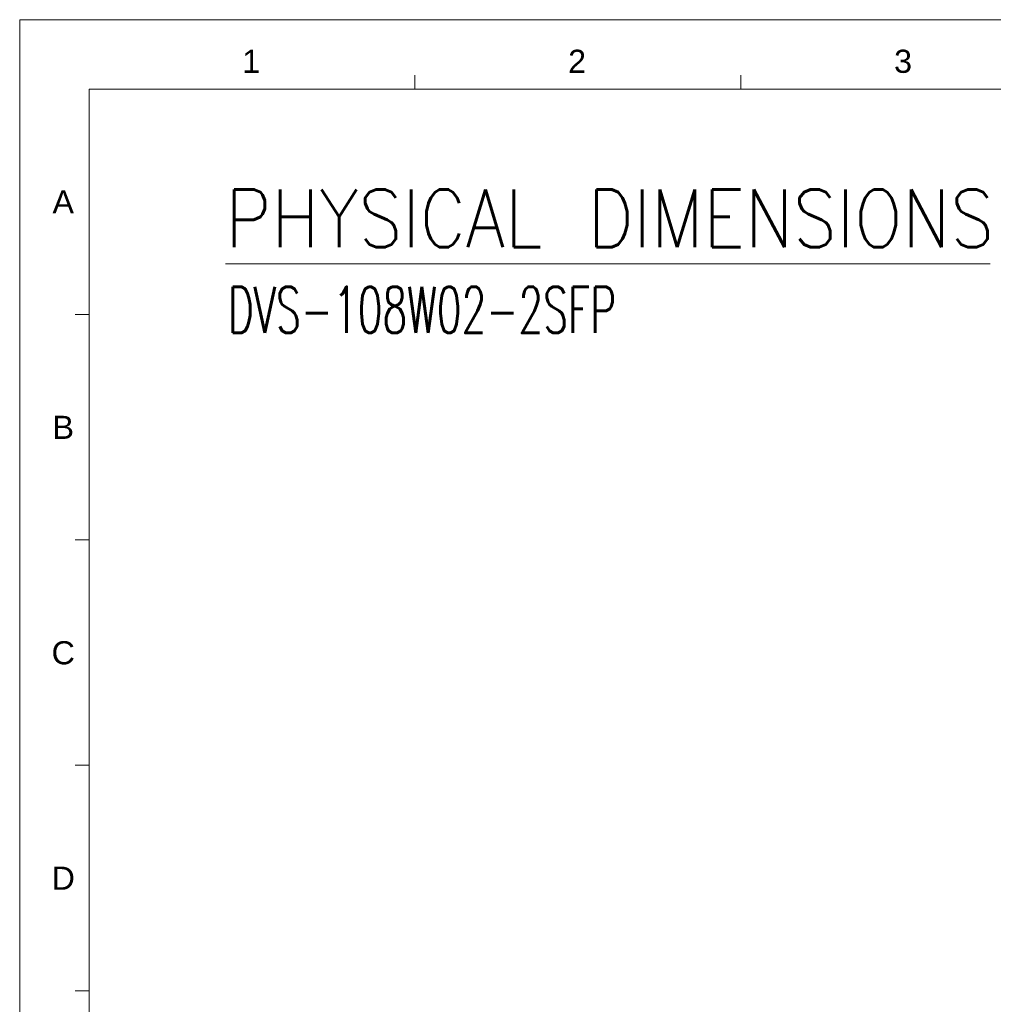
# Model space of a CAD drawing. Extents: x 879 to 1770, y -20 to 610.
# Tile 11 of 24: x 879 to 1195, y 290 to 610. Entities that reach past the tile are written whole.
import ezdxf
from ezdxf.enums import TextEntityAlignment as Align

# ---------------------------------------------------------------- set-up
doc = ezdxf.new("R2010")
doc.units = 0
doc.header["$LTSCALE"] = 2
doc.header["$MEASUREMENT"] = 0
doc.layers.get('0').update_dxf_attribs({"linetype": 'CONTINUOUS'})
doc.styles.get("Standard").update_dxf_attribs({"font": 'txt.shx', "width": 0.75, "oblique": 15})
doc.styles.add('TEXTSTYLE_1', font='arial.ttf')

msp = doc.modelspace()

# ---------------------------------------------------------------- linework, layer by layer
at = {"linetype": 'Continuous', "lineweight": 5}
for p, q in [((878.658, 609.697), (1769.658, 609.697)), ((878.658, 609.697), (878.658, -20.303)), ((1006.908, 587.197), (1006.908, 591.697)), ((1112.658, 587.197), (1112.658, 591.697)), ((901.158, 587.197), (1747.158, 587.197)), ((901.158, 587.197), (901.158, 2.197)), ((901.158, 514.072), (896.658, 514.072)), ((901.158, 440.947), (896.658, 440.947)), ((901.158, 367.822), (896.658, 367.822)), ((901.158, 294.697), (896.658, 294.697))]:
    msp.add_line(p, q, dxfattribs=at)
at = {"color": 0, "linetype": 'Continuous', "lineweight": 5}
msp.add_line((945.428, 530.468), (1193.516, 530.468), dxfattribs=at)

# ---------------------------------------------------------------- texts
at = {"linetype": 'Continuous', "lineweight": 5, "style": 'TEXTSTYLE_1'}
for s, p in [('1', (953.752, 592.454)), ('2', (1059.502, 592.454)), ('3', (1165.252, 592.454)), ('A', (892.784, 546.838)), ('B', (892.784, 473.713)), ('C', (892.784, 400.588)), ('D', (892.784, 327.463))]:
    msp.add_text(s, height=7.5, dxfattribs=at).set_placement(p, align=Align.CENTER)
at = {"color": 0, "linetype": 'Continuous', "lineweight": 5}
for s, height, width, p, p2 in [('PHYSICAL DIMENSIONS', 18.75, 0.75283, (945.415, 535.882), (1194.79, 535.882)), ('DVS-108W02-2SFP', 15, 0.572727, (946.173, 508.067), (1072.173, 508.067))]:
    msp.add_text(s, height=height, dxfattribs=dict(at, width=width)).set_placement(p, p2, align=Align.FIT)

doc.saveas('drawing.dxf')
